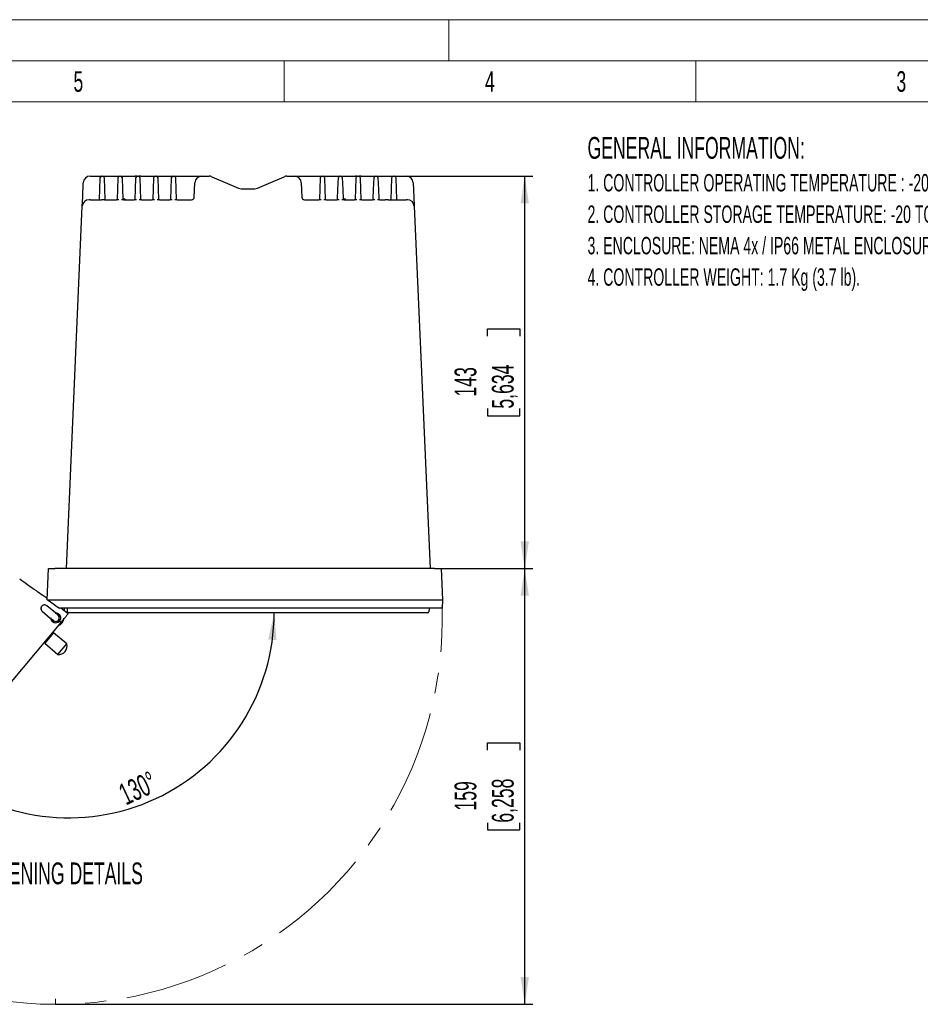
# Model space of a CAD drawing. Header units: millimetres. Extents: x 0 to 210, y 0 to 148.
# Tile 39 of 52: x 89 to 144, y 89 to 148. Entities that reach past the tile are written whole.
import ezdxf

# ---------------------------------------------------------------- set-up
doc = ezdxf.new("R2010")
doc.units = ezdxf.units.MM
doc.header["$LTSCALE"] = 0.5
doc.linetypes.add('CENTERX2', pattern=[20.32, 12.7, -2.54, 2.54, -2.54])
doc.layers.add('FORMAT', color=7, linetype='Continuous')
doc.styles.add('SLDTEXTSTYLE0', font='TXT', dxfattribs={"width": 0.605})
doc.styles.add('SLDTEXTSTYLE1', font='TXT', dxfattribs={"width": 0.638186})
doc.dimstyles.new('SLDDIMSTYLE1', dxfattribs={"dimtxt": 1.284159, "dimasz": 1.651, "dimexe": 0, "dimexo": 0.0625, "dimgap": 0.32104, "dimtad": 1, "dimdec": 0, "dimlfac": 6, "dimrnd": 1e-09, "dimzin": 12, "dimdsep": 46, "dimtxsty": 'SLDTEXTSTYLE0', "dimsah": 1, "dimcen": 0.09, "dimadec": 0, "dimazin": 3, "dimtfac": 1, "dimtdec": 1, "dimtofl": 0, "dimtmove": 0, "dimatfit": 3, "dimfxl": 0, "dimfrac": 2, "dimtolj": 1, "dimtzin": 12, "dimarcsym": 0})
doc.dimstyles.new('SLDDIMSTYLE11', dxfattribs={"dimtxt": 1.284159, "dimasz": 1.651, "dimexe": 0, "dimexo": 0.0625, "dimgap": 0.32104, "dimtad": 1, "dimdec": 4, "dimlfac": 3, "dimzin": 12, "dimdsep": 46, "dimtxsty": 'SLDTEXTSTYLE0', "dimsah": 1, "dimcen": 0.09, "dimazin": 3, "dimtfac": 1, "dimtdec": 1, "dimtofl": 0, "dimtmove": 0, "dimatfit": 3, "dimfxl": 0, "dimfrac": 2, "dimtolj": 1, "dimtzin": 12, "dimarcsym": 0})

# ---------------------------------------------------------------- blocks, each defined once
blk = doc.blocks.new('SW_NOTE_0')
at = {"layer": 'FORMAT', "color": 0, "attachment_point": 1, "style": 'SLDTEXTSTYLE0'}
for s, insert, char_height in [('GENERAL INFORMATION:', (0, 1.705), 1.32292), ('1. CONTROLLER OPERATING TEMPERATURE : -20 TO +60 C ( -4 TO +140 F); 95% HUMIDITY, NON CONDENSING.', (0, -0.547), 1.05833), ('2. CONTROLLER STORAGE TEMPERATURE: -20 TO +70 C ( - 4 TO +158 F); 95% RELATIVE HUMIDITY, NON CONDENSING.', (0, -2.458), 1.058333), ('3. ENCLOSURE: NEMA 4x / IP66 METAL ENCLOSURE WITH A CORROSION RESISTANT FINISH.', (0, -4.369), 1.05833), ('4. CONTROLLER WEIGHT: 1.7 Kg (3.7 lb).', (0, -6.28), 1.05833)]:
    blk.add_mtext(s, dxfattribs=dict(at, insert=insert, char_height=char_height))
blk = doc.blocks.new('_D_22')
at = {"layer": 'FORMAT'}
for p, q in [((114.137, 115.139), (120.112, 115.139)), ((119.612, 88.648), (119.612, 115.139)), ((117.346, 104.098), (117.346, 104.539)), ((117.346, 104.539), (119.318, 104.539)), ((119.318, 104.539), (119.318, 104.098)), ((117.346, 99.689), (117.346, 99.248)), ((119.318, 99.248), (119.318, 99.689)), ((117.346, 99.248), (119.318, 99.248)), ((91.112, 88.648), (120.112, 88.648))]:
    blk.add_line(p, q, dxfattribs=at)
for points in [[(119.612, 115.139), (119.358, 113.488), (119.866, 113.488)], [(119.612, 88.648), (119.866, 90.299), (119.358, 90.299)]]:
    blk.add_solid(points, dxfattribs=at)
at = {"layer": 'FORMAT', "char_height": 1.3229, "attachment_point": 1, "rotation": 90, "style": 'SLDTEXTSTYLE0'}
for s, insert in [('6,258', (117.613, 99.689)), ('159', (115.347, 100.424))]:
    blk.add_mtext(s, dxfattribs=dict(at, insert=insert))
blk = doc.blocks.new('_D_23')
at = {"layer": 'FORMAT'}
for p, q in [((112.419, 138.989), (120.112, 138.989)), ((119.612, 115.139), (119.612, 138.989)), ((117.346, 129.269), (117.346, 129.71)), ((117.346, 129.71), (119.318, 129.71)), ((119.318, 129.71), (119.318, 129.269)), ((117.346, 124.859), (117.346, 124.418)), ((119.318, 124.418), (119.318, 124.859)), ((117.346, 124.418), (119.318, 124.418)), ((114.137, 115.139), (120.112, 115.139))]:
    blk.add_line(p, q, dxfattribs=at)
for points in [[(119.612, 138.989), (119.358, 137.338), (119.866, 137.338)], [(119.612, 115.139), (119.866, 116.79), (119.358, 116.79)]]:
    blk.add_solid(points, dxfattribs=at)
at = {"layer": 'FORMAT', "char_height": 1.3229, "attachment_point": 1, "rotation": 90, "style": 'SLDTEXTSTYLE0'}
for s, insert in [('5,634', (117.613, 124.859)), ('143', (115.347, 125.594))]:
    blk.add_mtext(s, dxfattribs=dict(at, insert=insert))
blk = doc.blocks.new('_D_24')
at = {"layer": 'FORMAT'}
blk.add_arc((91.923, 112.447), 12.463, 230, 0, dxfattribs=at)
for points in [[(104.387, 112.447), (104.025, 110.817), (104.532, 110.783)], [(83.912, 102.9), (85.094, 101.719), (85.394, 102.129)]]:
    blk.add_solid(points, dxfattribs=at)
at = {"layer": 'FORMAT', "insert": (94.818, 101.927), "char_height": 1.3229, "attachment_point": 1, "rotation": 25, "style": 'SLDTEXTSTYLE0'}
blk.add_mtext('130°', dxfattribs=at)

msp = doc.modelspace()

# ---------------------------------------------------------------- linework, layer by layer
at = {"color": 7, "linetype": 'Continuous', "lineweight": 18}
for p, q in [((210, 148.5), (0, 148.5)), ((115, 146), (115, 148.5)), ((207.5, 146), (2.5, 146)), ((105, 146), (105, 143.5)), ((130, 146), (130, 143.5)), ((105, 143.5), (80, 143.5)), ((130, 143.5), (105, 143.5)), ((155, 143.5), (130, 143.5))]:
    msp.add_line(p, q, dxfattribs=at)
at = {"color": 7, "linetype": 'Continuous', "lineweight": 25}
for p, q in [((93.207478, 138.989231), (93.906295, 138.989231)), ((93.797736, 138.18498), (93.823012, 138.908806)), ((93.906295, 138.989231), (93.978574, 138.989231)), ((93.978574, 138.989231), (94.989628, 138.989231)), ((94.061856, 138.908806), (94.087133, 138.18498)), ((94.881069, 138.18498), (94.906346, 138.908806)), ((94.989628, 138.989231), (95.061907, 138.989231)), ((95.14519, 138.908806), (95.170466, 138.18498)), ((95.362506, 138.989231), (95.937248, 138.989231)), ((95.964402, 138.18498), (95.989679, 138.908806)), ((96.072962, 138.989231), (96.145241, 138.989231)), ((96.228523, 138.908806), (96.2538, 138.18498)), ((96.280954, 138.989231), (96.855697, 138.989231)), ((97.047736, 138.18498), (97.073012, 138.908806)), ((97.156295, 138.989231), (97.228574, 138.989231)), ((97.228574, 138.989231), (98.239628, 138.989231)), ((97.311856, 138.908806), (97.337133, 138.18498)), ((98.131069, 138.18498), (98.156346, 138.908806)), ((98.239628, 138.989231), (98.311907, 138.989231)), ((98.311907, 138.989231), (99.300768, 138.989231)), ((98.39519, 138.908806), (98.420466, 138.18498)), ((99.300768, 138.989231), (99.980125, 138.989231)), ((99.980125, 138.989231), (100.441477, 138.989231)), ((100.606845, 138.955009), (102.221625, 138.256785)), ((103.379911, 138.256785), (104.994691, 138.955009)), ((105.160059, 138.989231), (105.62141, 138.989231)), ((105.62141, 138.989231), (106.300768, 138.989231)), ((106.300768, 138.989231), (107.289628, 138.989231)), ((107.181069, 138.18498), (107.206346, 138.908806)), ((107.289628, 138.989231), (107.361907, 138.989231)), ((107.361907, 138.989231), (108.372962, 138.989231)), ((107.44519, 138.908806), (107.470466, 138.18498)), ((108.264402, 138.18498), (108.289679, 138.908806)), ((108.372962, 138.989231), (108.445241, 138.989231)), ((108.528523, 138.908806), (108.5538, 138.18498)), ((108.745839, 138.989231), (109.320582, 138.989231)), ((109.347736, 138.18498), (109.373012, 138.908806)), ((109.456295, 138.989231), (109.528574, 138.989231)), ((109.611856, 138.908806), (109.637133, 138.18498)), ((109.664287, 138.989231), (110.23903, 138.989231)), ((110.431069, 138.18498), (110.456346, 138.908806)), ((110.539628, 138.989231), (110.611907, 138.989231)), ((110.611907, 138.989231), (111.622962, 138.989231)), ((110.69519, 138.908806), (110.720466, 138.18498)), ((111.514402, 138.18498), (111.539679, 138.908806)), ((111.622962, 138.989231), (111.695241, 138.989231)), ((111.695241, 138.989231), (112.419057, 138.989231)), ((111.778523, 138.908806), (111.8038, 138.18498)), ((92.753208, 137.720381), (92.791208, 138.590739)), ((99.533319, 137.716747), (99.563712, 138.587105)), ((106.037823, 138.587105), (106.068217, 137.716747)), ((112.835327, 138.590739), (112.873328, 137.720381)), ((92.728628, 137.157405), (92.753208, 137.720381)), ((93.777908, 137.617181), (93.797736, 138.18498)), ((94.087133, 138.18498), (94.106961, 137.617181)), ((94.861241, 137.617181), (94.881069, 138.18498)), ((95.170466, 138.18498), (95.190294, 137.617181)), ((95.944574, 137.617181), (95.964402, 138.18498)), ((96.2538, 138.18498), (96.273628, 137.617181)), ((97.027908, 137.617181), (97.047736, 138.18498)), ((97.337133, 138.18498), (97.356961, 137.617181)), ((98.111241, 137.617181), (98.131069, 138.18498)), ((98.420466, 138.18498), (98.440294, 137.617181)), ((102.386993, 138.222564), (103.214543, 138.222564)), ((107.161241, 137.617181), (107.181069, 138.18498)), ((107.470466, 138.18498), (107.490294, 137.617181)), ((108.244574, 137.617181), (108.264402, 138.18498)), ((108.5538, 138.18498), (108.573628, 137.617181)), ((109.327908, 137.617181), (109.347736, 138.18498)), ((109.637133, 138.18498), (109.656961, 137.617181)), ((110.411241, 137.617181), (110.431069, 138.18498)), ((110.720466, 138.18498), (110.740294, 137.617181)), ((111.494574, 137.617181), (111.514402, 138.18498)), ((111.8038, 138.18498), (111.823628, 137.617181)), ((112.873328, 137.720381), (112.897908, 137.157405)), ((91.767293, 115.139231), (92.728628, 137.157405)), ((93.218196, 137.555897), (93.144898, 137.555897)), ((93.218196, 137.555897), (93.89859, 137.555897)), ((94.075464, 137.555897), (93.89859, 137.555897)), ((94.075464, 137.555897), (94.80254, 137.555897)), ((95.248996, 137.555897), (95.885873, 137.555897)), ((96.332329, 137.555897), (96.969206, 137.555897)), ((97.415662, 137.555897), (98.05254, 137.555897)), ((98.498996, 137.555897), (99.366754, 137.555897)), ((106.234782, 137.555897), (107.10254, 137.555897)), ((107.548996, 137.555897), (108.185873, 137.555897)), ((108.632329, 137.555897), (109.269206, 137.555897)), ((109.715662, 137.555897), (110.35254, 137.555897)), ((110.798996, 137.555897), (111.134405, 137.555897)), ((111.311278, 137.555897), (111.134405, 137.555897)), ((111.311278, 137.555897), (112.40834, 137.555897)), ((112.481638, 137.555897), (112.40834, 137.555897)), ((112.897908, 137.157405), (113.859242, 115.139231)), ((90.589101, 113.228445), (90.672528, 115.139231)), ((114.13664, 115.139231), (91.064101, 115.139231)), ((114.527762, 115.139231), (114.611188, 113.228445)), ((91.064101, 112.908054), (90.589101, 113.228445)), ((91.064101, 113.228445), (114.13664, 113.228445)), ((114.611188, 113.228445), (114.589101, 112.722564)), ((90.276098, 112.56886), (90.301652, 112.547418)), ((90.293576, 112.537953), (90.787895, 112.122532)), ((91.096095, 112.440316), (90.576323, 112.874917)), ((91.064101, 112.908054), (91.339101, 112.722564)), ((114.114553, 112.722564), (91.339101, 112.722564)), ((91.877084, 112.392171), (91.425779, 112.722564)), ((91.626507, 112.722564), (91.623975, 112.577468)), ((91.838206, 112.508127), (91.830583, 112.682715)), ((113.795953, 112.682715), (113.78833, 112.508127)), ((114.589101, 112.722564), (114.114553, 112.722564)), ((90.605548, 112.286174), (90.605438, 112.292511)), ((90.811598, 112.102116), (90.819511, 112.106387)), ((90.824093, 112.109037), (90.978305, 111.979638)), ((91.092071, 112.428097), (91.096095, 112.440316)), ((91.27637, 112.280648), (91.243047, 112.306683)), ((91.27637, 112.280648), (91.277368, 112.279869)), ((91.459823, 111.870104), (91.311451, 111.929818)), ((91.328853, 112.135449), (91.331935, 112.311994)), ((91.547168, 111.998992), (91.430088, 111.859462)), ((91.547289, 111.999137), (91.547168, 111.998992)), ((92.07814, 112.447397), (91.901645, 112.447397)), ((94.251986, 112.447397), (92.07814, 112.447397)), ((94.678084, 112.447397), (94.251986, 112.447397)), ((110.531785, 112.447397), (94.678084, 112.447397)), ((110.957882, 112.447397), (110.531785, 112.447397)), ((113.548395, 112.447397), (110.957882, 112.447397)), ((113.72489, 112.447397), (113.548395, 112.447397)), ((91.430088, 111.859462), (76.660301, 94.257515)), ((90.988211, 111.229139), (90.456268, 110.595194)), ((90.988211, 111.229139), (90.894289, 111.220922)), ((91.787235, 110.558678), (90.988211, 111.229139)), ((90.444338, 110.684691), (90.452555, 110.590768)), ((90.456268, 110.595194), (90.452555, 110.590768)), ((90.452555, 110.590768), (91.251579, 109.920308)), ((91.251579, 109.920308), (91.787235, 110.558678))]:
    msp.add_line(p, q, dxfattribs=at)
at = {"color": 7, "linetype": 'Continuous', "lineweight": 25, "flags": 128}
msp.add_lwpolyline([(91.243047, 112.306683), (91.227224, 112.317921), (91.214056, 112.32574)], dxfattribs=at)
at = {"color": 7, "linetype": 'Continuous', "lineweight": 25}
for centre, radius, start, end in [((93.207478, 138.572564), 0.416667, 90, 177.5), ((93.906295, 138.905897), 0.083333, 90, 178), ((93.978574, 138.905897), 0.083333, 2, 90), ((94.989628, 138.905897), 0.083333, 90, 178), ((95.061907, 138.905897), 0.083333, 2, 90), ((96.072962, 138.905897), 0.083333, 90, 178), ((96.145241, 138.905897), 0.083333, 2, 90), ((97.156295, 138.905897), 0.083333, 90, 178), ((97.228574, 138.905897), 0.083333, 2, 90), ((98.239628, 138.905897), 0.083333, 90, 178), ((98.311907, 138.905897), 0.083333, 2, 90), ((99.980125, 138.572564), 0.416667, 90, 178), ((100.441477, 138.572564), 0.416667, 66.61653724, 90), ((105.160059, 138.572564), 0.416667, 90, 113.38346276), ((105.62141, 138.572564), 0.416667, 2, 90), ((107.289628, 138.905897), 0.083333, 90, 178), ((107.361907, 138.905897), 0.083333, 2, 90), ((108.372962, 138.905897), 0.083333, 90, 178), ((108.445241, 138.905897), 0.083333, 2, 90), ((109.456295, 138.905897), 0.083333, 90, 178), ((109.528574, 138.905897), 0.083333, 2, 90), ((110.539628, 138.905897), 0.083333, 90, 178), ((110.611907, 138.905897), 0.083333, 2, 90), ((111.622962, 138.905897), 0.083333, 90, 178), ((111.695241, 138.905897), 0.083333, 2, 90), ((112.419057, 138.572564), 0.416667, 2.5, 90), ((99.366754, 137.722564), 0.166667, 270, 358), ((102.386993, 138.639231), 0.416667, 246.61653724, 270), ((103.214543, 138.639231), 0.416667, 270, 293.38346276), ((106.234782, 137.722564), 0.166667, 182, 270), ((93.144898, 137.139231), 0.416667, 90, 177.5), ((93.714446, 137.619397), 0.0635, 270, 358), ((94.170422, 137.619397), 0.0635, 182, 270), ((94.79778, 137.619397), 0.0635, 270, 358), ((95.253756, 137.619397), 0.0635, 182, 270), ((95.278569, 137.611451), 0.056367, 279.74597312, 5.83479926), ((95.881113, 137.619397), 0.0635, 270, 358), ((96.337089, 137.619397), 0.0635, 182, 270), ((96.964446, 137.619397), 0.0635, 270, 358), ((97.420422, 137.619397), 0.0635, 182, 270), ((98.04778, 137.619397), 0.0635, 270, 358), ((98.503756, 137.619397), 0.0635, 182, 270), ((107.09778, 137.619397), 0.0635, 270, 358), ((107.553756, 137.619397), 0.0635, 182, 270), ((108.181113, 137.619397), 0.0635, 270, 358), ((108.637089, 137.619397), 0.0635, 182, 270), ((108.661902, 137.611451), 0.056367, 279.74597312, 5.83479926), ((109.264446, 137.619397), 0.0635, 270, 358), ((109.720422, 137.619397), 0.0635, 182, 270), ((110.34778, 137.619397), 0.0635, 270, 358), ((110.803756, 137.619397), 0.0635, 182, 270), ((111.431113, 137.619397), 0.0635, 270, 358), ((111.887089, 137.619397), 0.0635, 182, 270), ((112.481638, 137.139231), 0.416667, 2.5, 90), ((91.788956, 112.680897), 0.041667, 2.5, 90), ((113.83758, 112.680897), 0.041667, 90, 177.5), ((91.112361, 112.139112), 0.302645, 180.3860867, 320), ((91.112357, 112.139115), 0.294669, 182.07216086, 320), ((91.112219, 112.139231), 0.216667, 214.05763139, 359), ((91.112219, 112.139231), 0.2125, 218.63512303, 255.33020647), ((91.11216, 112.139281), 0.25462, 30.65996078, 85.09371287), ((91.112284, 112.139176), 0.279486, 28.12435872, 80.30877842), ((91.112219, 112.139231), 0.216667, 40.74528738, 65.94236861), ((91.112219, 112.139231), 0.504029, 287.12941028, 359), ((91.11227, 112.139188), 0.216906, 1.96850789, 40.43447729), ((91.112355, 112.139117), 0.290467, 7.3152711, 9.24080017), ((91.901645, 112.510897), 0.0635, 182.5, 270), ((113.72489, 112.510897), 0.0635, 270, 357.5), ((91.307684, 110.41715), 0.5, 263.55730976, 16.44269024)]:
    msp.add_arc(centre, radius, start, end, dxfattribs=at)
msp.add_ellipse((93.246834, 110.020134), major_axis=(2.813778, -2.533537), ratio=0.017441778, start_param=3.837158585, end_param=3.840636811, dxfattribs=at)
for points, knots in [([(95.061907, 138.989231), (95.063755, 138.989231), (95.06745, 138.989231), (95.09632, 138.989231), (95.138796, 138.989231), (95.19158, 138.989231), (95.248301, 138.989231), (95.302622, 138.989231), (95.340578, 138.989231), (95.357408, 138.989231), (95.362506, 138.989231)], [0, 0, 0, 0, 0.135382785, 0.270788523, 0.405609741, 0.539673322, 0.673347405, 0.807166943, 0.941600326, 1, 1, 1, 1]), ([(96.035186, 138.989231), (96.034391, 138.989231), (96.024168, 138.989231), (95.990497, 138.989231), (95.954998, 138.989231), (95.937248, 138.989231)], [0, 0, 0, 0, 0.040445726, 0.520228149, 1, 1, 1, 1]), ([(96.280954, 138.989231), (96.279041, 138.989231), (96.258857, 138.989231), (96.221728, 138.989231), (96.179483, 138.989231), (96.150761, 138.989231), (96.147081, 138.989231), (96.145241, 138.989231)], [0, 0, 0, 0, 0.025503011, 0.269061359, 0.512632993, 0.756319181, 1, 1, 1, 1]), ([(96.855697, 138.989231), (96.868385, 138.989231), (96.893764, 138.989231), (96.946784, 138.989231), (97.003491, 138.989231), (97.058702, 138.989231), (97.105996, 138.989231), (97.14008, 138.989231), (97.154765, 138.989231), (97.155939, 138.989231), (97.156295, 138.989231)], [0, 0, 0, 0, 0.135383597, 0.270790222, 0.405610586, 0.539672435, 0.673346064, 0.807166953, 0.941601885, 1, 1, 1, 1]), ([(108.445241, 138.989231), (108.447088, 138.989231), (108.450783, 138.989231), (108.479654, 138.989231), (108.52213, 138.989231), (108.574913, 138.989231), (108.631635, 138.989231), (108.685955, 138.989231), (108.723912, 138.989231), (108.740742, 138.989231), (108.745839, 138.989231)], [0, 0, 0, 0, 0.135382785, 0.270788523, 0.405609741, 0.539673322, 0.673347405, 0.807166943, 0.941600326, 1, 1, 1, 1]), ([(109.418519, 138.989231), (109.417724, 138.989231), (109.407502, 138.989231), (109.37383, 138.989231), (109.338331, 138.989231), (109.320582, 138.989231)], [0, 0, 0, 0, 0.040445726, 0.520228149, 1, 1, 1, 1]), ([(109.664287, 138.989231), (109.662374, 138.989231), (109.642191, 138.989231), (109.605061, 138.989231), (109.562817, 138.989231), (109.534094, 138.989231), (109.530414, 138.989231), (109.528574, 138.989231)], [0, 0, 0, 0, 0.025503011, 0.269061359, 0.512632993, 0.756319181, 1, 1, 1, 1]), ([(110.23903, 138.989231), (110.251718, 138.989231), (110.277097, 138.989231), (110.330117, 138.989231), (110.386825, 138.989231), (110.442036, 138.989231), (110.489329, 138.989231), (110.523413, 138.989231), (110.538098, 138.989231), (110.539273, 138.989231), (110.539628, 138.989231)], [0, 0, 0, 0, 0.135383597, 0.270790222, 0.405610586, 0.539672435, 0.673346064, 0.807166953, 0.941601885, 1, 1, 1, 1]), ([(94.944077, 137.544796), (94.929113, 137.545082), (94.897963, 137.545679), (94.855488, 137.549832), (94.820152, 137.554601), (94.808325, 137.555471), (94.80254, 137.555897)], [0, 0, 0, 0, 0.245145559, 0.510291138, 0.760448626, 1, 1, 1, 1]), ([(95.248996, 137.555897), (95.243481, 137.555502), (95.23199, 137.554679), (95.19786, 137.550061), (95.155256, 137.545779), (95.123534, 137.545126), (95.107458, 137.544796)], [0, 0, 0, 0, 0.230682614, 0.480729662, 0.736856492, 1, 1, 1, 1]), ([(95.190294, 137.617181), (95.19142, 137.616518), (95.193568, 137.615251), (95.209211, 137.613967), (95.230845, 137.61331), (95.257536, 137.613338), (95.285924, 137.614053), (95.313464, 137.615355), (95.327588, 137.616573), (95.334644, 137.617181)], [0, 0, 0, 0, 0.154433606, 0.294877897, 0.435308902, 0.576035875, 0.717240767, 0.858728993, 1, 1, 1, 1]), ([(96.02741, 137.544796), (96.012446, 137.545082), (95.981297, 137.545679), (95.938821, 137.549832), (95.903485, 137.554601), (95.891658, 137.555471), (95.885873, 137.555897)], [0, 0, 0, 0, 0.245145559, 0.510291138, 0.760448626, 1, 1, 1, 1]), ([(96.332329, 137.555897), (96.326815, 137.555502), (96.315323, 137.554679), (96.281193, 137.550061), (96.238589, 137.545779), (96.206867, 137.545126), (96.190792, 137.544796)], [0, 0, 0, 0, 0.230682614, 0.480729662, 0.736856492, 1, 1, 1, 1]), ([(97.110744, 137.544796), (97.095779, 137.545082), (97.06463, 137.545679), (97.022154, 137.549832), (96.986818, 137.554601), (96.974992, 137.555471), (96.969206, 137.555897)], [0, 0, 0, 0, 0.245145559, 0.510291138, 0.760448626, 1, 1, 1, 1]), ([(97.415662, 137.555897), (97.410148, 137.555502), (97.398656, 137.554679), (97.364527, 137.550061), (97.321923, 137.545779), (97.290201, 137.545126), (97.274125, 137.544796)], [0, 0, 0, 0, 0.230682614, 0.480729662, 0.736856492, 1, 1, 1, 1]), ([(98.194077, 137.544796), (98.179113, 137.545082), (98.147963, 137.545679), (98.105488, 137.549832), (98.070152, 137.554601), (98.058325, 137.555471), (98.05254, 137.555897)], [0, 0, 0, 0, 0.245145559, 0.510291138, 0.760448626, 1, 1, 1, 1]), ([(98.498996, 137.555897), (98.493481, 137.555502), (98.48199, 137.554679), (98.44786, 137.550061), (98.405256, 137.545779), (98.373534, 137.545126), (98.357458, 137.544796)], [0, 0, 0, 0, 0.230682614, 0.480729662, 0.736856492, 1, 1, 1, 1]), ([(107.244077, 137.544796), (107.229113, 137.545082), (107.197963, 137.545679), (107.155488, 137.549832), (107.120152, 137.554601), (107.108325, 137.555471), (107.10254, 137.555897)], [0, 0, 0, 0, 0.245145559, 0.510291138, 0.760448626, 1, 1, 1, 1]), ([(107.548996, 137.555897), (107.543481, 137.555502), (107.53199, 137.554679), (107.49786, 137.550061), (107.455256, 137.545779), (107.423534, 137.545126), (107.407458, 137.544796)], [0, 0, 0, 0, 0.230682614, 0.480729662, 0.736856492, 1, 1, 1, 1]), ([(108.32741, 137.544796), (108.312446, 137.545082), (108.281297, 137.545679), (108.238821, 137.549832), (108.203485, 137.554601), (108.191658, 137.555471), (108.185873, 137.555897)], [0, 0, 0, 0, 0.245145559, 0.510291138, 0.760448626, 1, 1, 1, 1]), ([(108.632329, 137.555897), (108.626815, 137.555502), (108.615323, 137.554679), (108.581193, 137.550061), (108.538589, 137.545779), (108.506867, 137.545126), (108.490792, 137.544796)], [0, 0, 0, 0, 0.230682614, 0.480729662, 0.736856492, 1, 1, 1, 1]), ([(108.573628, 137.617181), (108.574753, 137.616518), (108.576902, 137.615251), (108.592544, 137.613967), (108.614179, 137.61331), (108.64087, 137.613338), (108.669257, 137.614053), (108.696798, 137.615355), (108.710921, 137.616573), (108.717977, 137.617181)], [0, 0, 0, 0, 0.154433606, 0.294877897, 0.435308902, 0.576035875, 0.717240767, 0.858728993, 1, 1, 1, 1]), ([(109.410744, 137.544796), (109.395779, 137.545082), (109.36463, 137.545679), (109.322154, 137.549832), (109.286818, 137.554601), (109.274992, 137.555471), (109.269206, 137.555897)], [0, 0, 0, 0, 0.245145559, 0.510291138, 0.760448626, 1, 1, 1, 1]), ([(109.715662, 137.555897), (109.710148, 137.555502), (109.698656, 137.554679), (109.664527, 137.550061), (109.621923, 137.545779), (109.590201, 137.545126), (109.574125, 137.544796)], [0, 0, 0, 0, 0.230682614, 0.480729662, 0.736856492, 1, 1, 1, 1]), ([(110.494077, 137.544796), (110.479113, 137.545082), (110.447963, 137.545679), (110.405488, 137.549832), (110.370152, 137.554601), (110.358325, 137.555471), (110.35254, 137.555897)], [0, 0, 0, 0, 0.245145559, 0.510291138, 0.760448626, 1, 1, 1, 1]), ([(110.798996, 137.555897), (110.793481, 137.555502), (110.78199, 137.554679), (110.74786, 137.550061), (110.705256, 137.545779), (110.673534, 137.545126), (110.657458, 137.544796)], [0, 0, 0, 0, 0.230682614, 0.480729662, 0.736856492, 1, 1, 1, 1]), ([(90.672528, 115.139231), (90.676858, 115.139231), (90.68552, 115.139231), (90.753083, 115.139231), (90.852512, 115.139231), (90.962611, 115.139231), (91.035287, 115.139231), (91.064101, 115.139231)], [0, 0, 0, 0, 0.214847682, 0.42971714, 0.644618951, 0.85910395, 1, 1, 1, 1]), ([(114.13664, 115.139231), (114.18061, 115.139231), (114.268555, 115.139231), (114.385769, 115.139231), (114.474158, 115.139231), (114.521031, 115.139231), (114.525845, 115.139231), (114.527762, 115.139231)], [0, 0, 0, 0, 0.214667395, 0.429365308, 0.643925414, 0.858187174, 1, 1, 1, 1]), ([(90.593018, 113.318162), (90.508112, 113.377768), (90.286759, 113.533164), (89.892207, 113.805991), (89.421152, 114.125999), (89.092336, 114.368199), (88.927763, 114.489421)], [0, 0, 0, 0, 0.1444109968, 0.3764868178, 0.6879294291, 1, 1, 1, 1]), ([(90.589101, 113.228445), (90.596194, 113.228445), (90.610378, 113.228443), (90.703319, 113.228453), (90.800845, 113.228431), (90.911361, 113.228413), (91.003574, 113.228433), (91.064101, 113.228445)], [0, 0, 0, 0, 0.249784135, 0.499503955, 0.630068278, 0.757186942, 1, 1, 1, 1]), ([(114.13664, 113.228445), (114.168996, 113.228439), (114.23285, 113.228427), (114.351615, 113.228396), (114.480745, 113.228478), (114.567011, 113.228396), (114.605477, 113.228427), (114.609268, 113.228439), (114.611188, 113.228445)], [0, 0, 0, 0, 0.1304526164, 0.2574462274, 0.5000000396, 0.7425596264, 0.8695517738, 1, 1, 1, 1]), ([(90.576323, 112.874917), (90.557724, 112.887839), (90.520538, 112.913677), (90.45267, 112.928866), (90.383009, 112.923997), (90.315594, 112.89614), (90.25892, 112.845626), (90.222154, 112.777682), (90.210693, 112.701447), (90.225574, 112.626803), (90.257318, 112.571713), (90.284528, 112.546378), (90.293576, 112.537953)], [0, 0, 0, 0, 0.09684894, 0.193647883, 0.292680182, 0.399389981, 0.510909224, 0.622608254, 0.732248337, 0.84002108, 0.946799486, 1, 1, 1, 1]), ([(90.225561, 112.703209), (90.226083, 112.686136), (90.227327, 112.645459), (90.254175, 112.588575), (90.284903, 112.557896), (90.298729, 112.544094)], [0, 0, 0, 0, 0.284636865, 0.678146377, 1, 1, 1, 1]), ([(91.088966, 112.418442), (91.089348, 112.41841), (91.090111, 112.418348), (91.096613, 112.418636), (91.108556, 112.418948), (91.130313, 112.418651), (91.148345, 112.416179), (91.159333, 112.414673)], [0, 0, 0, 0, 0.120853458, 0.241269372, 0.403235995, 0.636357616, 1, 1, 1, 1]), ([(91.096095, 112.440316), (91.103204, 112.440515), (91.14471, 112.441676), (91.219899, 112.426704), (91.307295, 112.375472), (91.370995, 112.302785), (91.409766, 112.214913), (91.419545, 112.114444), (91.393807, 112.012884), (91.34853, 111.944953), (91.316226, 111.915616), (91.309009, 111.909061)], [0, 0, 0, 0, 0.028600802, 0.166982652, 0.298858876, 0.420453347, 0.546234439, 0.684589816, 0.827597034, 0.961481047, 1, 1, 1, 1]), ([(91.400457, 112.176102), (91.401053, 112.173751), (91.402599, 112.167644), (91.406223, 112.134334), (91.402783, 112.081499), (91.383291, 112.019233), (91.350396, 111.959462), (91.315593, 111.92693), (91.296395, 111.908985)], [0, 0, 0, 0, 0.116112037, 0.301649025, 0.520243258, 0.669161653, 0.817510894, 1, 1, 1, 1]), ([(91.35877, 112.270922), (91.365005, 112.257954), (91.373671, 112.239931), (91.380955, 112.217253), (91.384253, 112.205259), (91.386067, 112.197911), (91.386692, 112.195542), (91.386805, 112.195351), (91.386829, 112.195311)], [0, 0, 0, 0, 0.426452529, 0.592671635, 0.75988296, 0.875291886, 0.973594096, 1, 1, 1, 1]), ([(91.399052, 112.185761), (91.395322, 112.188675), (91.391299, 112.191818), (91.387132, 112.195074), (91.386829, 112.195311)], [0, 0, 0, 0, 0.9272593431, 1, 1, 1, 1]), ([(91.875893, 112.390752), (91.876287, 112.391221), (91.88478, 112.401343), (91.853842, 112.364472), (91.780853, 112.277487), (91.671412, 112.14706), (91.584034, 112.042928), (91.547289, 111.999137)], [0, 0, 0, 0, 0.0128183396, 0.2766241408, 0.5228657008, 0.7993497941, 1, 1, 1, 1])]:
    msp.add_open_spline(points, degree=3, knots=knots, dxfattribs=at)
at = {"layer": 'FORMAT', "linetype": 'CENTERX2', "lineweight": 18}
msp.add_line((91.112219, 88.648018), (91.112219, 88.981351), dxfattribs=at)
msp.add_arc((91.112219, 112.139231), 23.491213, 231.03257871, 1.6677153, dxfattribs=at)

# ---------------------------------------------------------------- block references
at = {"layer": 'FORMAT'}
msp.add_blockref('SW_NOTE_0', (123.427335, 139.664853), dxfattribs=at)

# ---------------------------------------------------------------- texts
at = {"color": 7, "linetype": 'Continuous', "lineweight": 0, "char_height": 1.250006, "attachment_point": 2, "style": 'SLDTEXTSTYLE1'}
for s, insert in [('5', (92.490973, 145.367368)), ('4', (117.491006, 145.367368)), ('3', (142.490973, 145.367368))]:
    msp.add_mtext(s, dxfattribs=dict(at, insert=insert))
at = {"layer": 'FORMAT', "insert": (83.21067, 97.270247), "char_height": 1.32291667, "attachment_point": 1, "style": 'SLDTEXTSTYLE0'}
msp.add_mtext('DOOR OPENING DETAILS', dxfattribs=at)

# ---------------------------------------------------------------- dimensions: what is measured, and where the dimension line sits
at = {"layer": 'FORMAT'}
for base, p1, p2, picture, middle in [((119.612002, 138.989231), (114.13664, 115.139231), (112.419057, 138.989231), '_D_23', (119.612002, 127.064231)), ((119.612002, 115.139231), (91.112219, 88.648018), (114.13664, 115.139231), '_D_22', (119.612002, 101.893624))]:
    dim = msp.add_linear_dim(base=base, p1=p1, p2=p2, angle=90, dimstyle='SLDDIMSTYLE1', dxfattribs=at)
    dim.commit()
    dim.dimension.update_dxf_attribs({"geometry": picture, "text_midpoint": middle, "dimtype": 160})
dim = msp.add_angular_dim_2l(base=(97.190652, 101.151791), line1=((94.678084, 112.447397), (110.531785, 112.447397)), line2=((76.660301, 94.257515), (91.430088, 111.859462)), dimstyle='SLDDIMSTYLE11', dxfattribs=at)
dim.commit()
dim.dimension.update_dxf_attribs({"geometry": '_D_24', "text_midpoint": (97.190652, 101.151791), "dimtype": 162})

doc.saveas('drawing.dxf')
